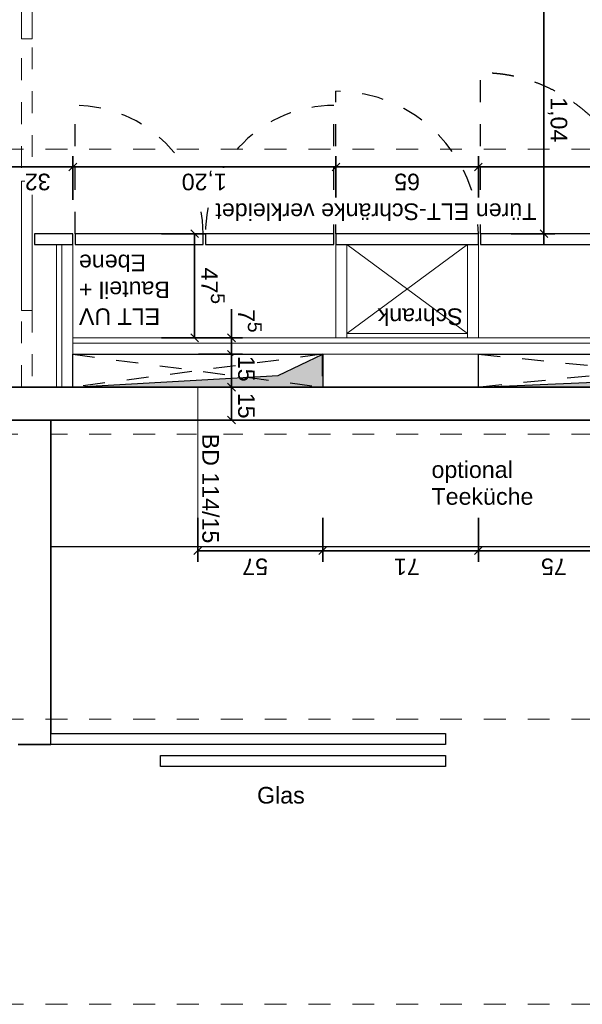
# Model space of a CAD drawing. Header units: metres. Extents: x -13 to 93, y -119 to 25.
# Tile 58 of 256: x 29.86 to 32.42, y -95.1 to -90.61. Entities that reach past the tile are written whole.
import ezdxf

# ---------------------------------------------------------------- set-up
doc = ezdxf.new("R2010")
doc.units = ezdxf.units.M
doc.header["$LTSCALE"] = 0.00508
doc.header["$PDMODE"] = 1
doc.header["$PDSIZE"] = -2
for name, pattern in [('STYLE_05', [0.19684, 0.069505, -0.127335]), ('STYLE_06', [1.0537, 0.590515, -0.19684, 0.069505, -0.19684]), ('STYLE_11', [0.393677, 0.196838, -0.196838])]:
    doc.linetypes.add(name, pattern=pattern)
doc.layers.get('0').update_dxf_attribs({"lineweight": 18})
for name, color, linetype, lineweight in [('3-4-0 Innenwände', 7, 'Continuous', 35), ('3-4-0-2 IW GK', 7, 'Continuous', 35), ('3-4-0-3 IW Glas', 7, 'Continuous', 25), ('3-4-2-2 NTragIW GK', 7, 'Continuous', 35), ('3-4-4 ITüren', 7, 'Continuous', 25), ('3-4-5 IWBekleidungen', 7, 'Continuous', 25), ('3-5-1-1 DeckenDurchb', 7, 'Continuous', 25), ('3-5-1-1 DeckenDurchb VED', 7, 'STYLE_11', 25), ('6-1-0 Ausstattung', 7, 'Continuous', 25), ('Bemaßung', 7, 'Continuous', 18), ('Plan-Achse', 1, 'STYLE_06', 18), ('Plan-Achsen-Fassade', 1, 'STYLE_06', 18), ('Plan-Text-Hinweis', 7, 'Continuous', 13), ('Plan-Text-Kerne', 7, 'Continuous', 13)]:
    doc.layers.add(name, color=color, linetype=linetype, lineweight=lineweight)
doc.layers.get('0').freeze()
doc.styles.add('Arial', font='ARIAL.TTF')
doc.dimstyles.new('MTZ_200', dxfattribs={"dimtxt": 0.075762, "dimasz": 0.000706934, "dimexe": 0.001, "dimexo": 0.003, "dimgap": 0.0001, "dimtad": 1, "dimdec": 4, "dimzin": 11, "dimtxsty": 'Arial', "dimblk": 'VW_SLASH', "dimcen": 0, "dimdle": 0.001, "dimazin": 0, "dimtfac": 1, "dimtdec": 4, "dimtix": 1, "dimtmove": 0, "dimatfit": 0, "dimldrblk": 'VW_FILLEDARROW', "dimfxl": 0, "dimfrac": 2, "dimtolj": 1, "dimtzin": 11, "dimarcsym": 0})

# ---------------------------------------------------------------- blocks, each defined once
blk = doc.blocks.new('*D396')
at = {"layer": 'Bemaßung', "color": 0, "linetype": 'Continuous', "lineweight": 20}
for p, q in [((2.5939, -1.3827), (2.5586, -1.3473)), ((2.5586, -1.4973), (2.5939, -1.5327))]:
    blk.add_line(p, q, dxfattribs=at)
at = {"layer": 'Bemaßung', "color": 0, "linetype": 'Continuous', "lineweight": -2}
for p, q in [((2.7262, -1.365), (2.5262, -1.365)), ((2.5762, -1.415), (2.5762, -1.365)), ((2.5762, -1.365), (2.5762, -1.515)), ((2.5762, -1.515), (2.5762, -1.465)), ((2.7262, -1.515), (2.5262, -1.515))]:
    blk.add_line(p, q, dxfattribs=at)
at = {"layer": 'Defpoints', "color": 0, "lineweight": 0}
for p in [(2.87, -1.365), (2.87, -1.515)]:
    blk.add_point(p, dxfattribs=at)
at = {"color": 0, "linetype": 'Continuous', "lineweight": -2}
blk.add_wipeout([(2.5716, -1.4895), (2.5716, -1.372), (2.4495, -1.372), (2.4495, -1.4895)], dxfattribs=at).dxf.layer = 'Bemaßung'
at = {"layer": 'Defpoints', "color": 0, "lineweight": 0}
blk.add_point((2.5762, -1.365), dxfattribs=at)
at = {"layer": 'Bemaßung', "color": 0, "insert": (2.4701, -1.4895), "char_height": 0.07576, "attachment_point": 1, "rotation": 90, "line_spacing_factor": 0.967741, "style": 'Arial'}
blk.add_mtext('15', dxfattribs=at)
blk = doc.blocks.new('VW_FILLEDARROW')
at = {"color": 0, "lineweight": -2}
blk.add_solid([(0, 0), (0, 0), (0, 0)], dxfattribs=at)
blk = doc.blocks.new('VW_SLASH')
at = {"color": 0, "linetype": 'ByBlock', "lineweight": -2}
blk.add_line((0, 0), (-1, 0), dxfattribs=at)
at = {"color": 0, "linetype": 'ByBlock', "lineweight": 20}
blk.add_line((0, 0), (0, 0), dxfattribs=at)
blk = doc.blocks.new('*U402')
at = {"layer": '3-4-4 ITüren', "linetype": 'STYLE_05'}
for p, q in [((-0.04, -2.215), (-0.04, -2.9487)), ((1.44, -2.215), (1.44, -2.9487))]:
    blk.add_line(p, q, dxfattribs=at)
for points in [[(-0.04, -2.9487), (0.1566, -2.9487), (0.4971, -2.7521), (0.6937, -2.4116), (0.6937, -2.215)], [(0.7063, -2.215), (0.7063, -2.4116), (0.9029, -2.7521), (1.2434, -2.9487), (1.44, -2.9487)]]:
    blk.add_open_spline(points, degree=2, dxfattribs=at)
blk = doc.blocks.new('*U403')
at = {"layer": '3-4-4 ITüren', "linetype": 'STYLE_05'}
for p, q in [((2.11, -2.215), (2.11, -2.8)), ((3.29, -2.215), (3.29, -2.8))]:
    blk.add_line(p, q, dxfattribs=at)
for centre, start, end in [((2.11, -2.215), 270, 0), ((3.29, -2.215), 180, 270)]:
    blk.add_arc(centre, 0.585, start, end, dxfattribs=at)
blk = doc.blocks.new('*D408')
at = {"layer": 'Bemaßung', "color": 0, "linetype": 'Continuous', "lineweight": 20}
for p, q in [((1.1685, -2.2327), (1.1332, -2.1973)), ((1.1332, -3.2373), (1.1685, -3.2727))]:
    blk.add_line(p, q, dxfattribs=at)
at = {"layer": 'Bemaßung', "color": 0, "linetype": 'Continuous', "lineweight": -2}
for p, q in [((1.1509, -2.215), (1.1509, -2.165)), ((1.3009, -2.215), (1.1009, -2.215)), ((1.1509, -3.255), (1.1509, -2.215)), ((1.3009, -3.255), (1.1009, -3.255)), ((1.1509, -3.305), (1.1509, -3.255))]:
    blk.add_line(p, q, dxfattribs=at)
at = {"layer": 'Defpoints', "color": 0, "lineweight": 0}
for p in [(1.9137, -2.215), (1.1509, -3.255), (1.8137, -3.255)]:
    blk.add_point(p, dxfattribs=at)
at = {"color": 0, "linetype": 'Continuous', "lineweight": -2}
blk.add_wipeout([(1.1462, -2.8377), (1.1462, -2.632), (1.0241, -2.632), (1.0241, -2.8377)], dxfattribs=at).dxf.layer = 'Bemaßung'
at = {"layer": 'Bemaßung', "color": 0, "insert": (1.0447, -2.8377), "char_height": 0.07576, "attachment_point": 1, "rotation": 90, "line_spacing_factor": 0.967741, "style": 'Arial'}
blk.add_mtext('1,04', dxfattribs=at)
blk = doc.blocks.new('*D409')
at = {"layer": 'Bemaßung', "color": 0, "linetype": 'Continuous', "lineweight": -2}
for p, q in [((2.8949, -1.74), (2.6949, -1.74)), ((2.7449, -1.79), (2.7449, -1.74)), ((2.7449, -1.74), (2.7449, -2.215)), ((2.7449, -2.215), (2.7449, -2.165)), ((2.8949, -2.215), (2.6949, -2.215))]:
    blk.add_line(p, q, dxfattribs=at)
at = {"layer": 'Bemaßung', "color": 0, "linetype": 'Continuous', "lineweight": 20}
for p, q in [((2.7625, -1.7577), (2.7272, -1.7223)), ((2.7272, -2.1973), (2.7625, -2.2327))]:
    blk.add_line(p, q, dxfattribs=at)
at = {"layer": 'Defpoints', "color": 0, "lineweight": 0}
for p in [(2.7449, -1.74), (2.9377, -1.74), (3.5077, -2.215)]:
    blk.add_point(p, dxfattribs=at)
at = {"layer": 'Bemaßung', "color": 0, "rotation": 90, "line_spacing_factor": 0.967741, "style": 'Arial'}
for s, insert, char_height, attachment_point in [('5', (2.607, -1.9188), 0.0631, 2), ('47', (2.6387, -2.0605), 0.07576, 1)]:
    blk.add_mtext(s, dxfattribs=dict(at, insert=insert, char_height=char_height, attachment_point=attachment_point))
blk = doc.blocks.new('*D410')
at = {"layer": 'Bemaßung', "color": 0, "linetype": 'Continuous', "lineweight": 20}
for p, q in [((2.5939, -1.6827), (2.5586, -1.6473)), ((2.5586, -1.7223), (2.5939, -1.7577))]:
    blk.add_line(p, q, dxfattribs=at)
at = {"layer": 'Bemaßung', "color": 0, "linetype": 'Continuous', "lineweight": -2}
for p, q in [((2.7262, -1.665), (2.5262, -1.665)), ((2.5762, -1.715), (2.5762, -1.665)), ((2.5762, -1.665), (2.5762, -1.871)), ((2.5762, -1.665), (2.5762, -1.74)), ((2.5762, -1.74), (2.5762, -1.69)), ((2.7262, -1.74), (2.5262, -1.74))]:
    blk.add_line(p, q, dxfattribs=at)
at = {"layer": 'Defpoints', "color": 0, "lineweight": 0}
for p in [(2.5762, -1.665), (2.87, -1.665), (2.87, -1.74)]:
    blk.add_point(p, dxfattribs=at)
at = {"color": 0, "linetype": 'Continuous', "lineweight": -2}
blk.add_wipeout([(2.5716, -1.871), (2.5716, -1.8124), (2.4495, -1.8124), (2.4495, -1.871)], dxfattribs=at).dxf.layer = 'Bemaßung'
at = {"layer": 'Bemaßung', "color": 0, "insert": (2.4701, -1.871), "char_height": 0.0758, "attachment_point": 1, "rotation": 90, "line_spacing_factor": 0.967741, "style": 'Arial'}
blk.add_mtext('7', dxfattribs=at)
at = {"color": 0, "linetype": 'Continuous', "lineweight": -2}
blk.add_wipeout([(2.5225, -1.8131), (2.5225, -1.764), (2.4213, -1.764), (2.4213, -1.8131)], dxfattribs=at).dxf.layer = 'Bemaßung'
at = {"layer": 'Bemaßung', "color": 0, "insert": (2.4384, -1.7885), "char_height": 0.0631, "attachment_point": 2, "rotation": 90, "line_spacing_factor": 0.967741, "style": 'Arial'}
blk.add_mtext('5', dxfattribs=at)
blk = doc.blocks.new('*D411')
at = {"layer": 'Bemaßung', "color": 0, "linetype": 'Continuous', "lineweight": -2}
for p, q in [((2.5762, -1.515), (2.5762, -1.465)), ((2.7262, -1.515), (2.5262, -1.515)), ((2.5762, -1.665), (2.5762, -1.515)), ((2.7262, -1.665), (2.5262, -1.665)), ((2.5762, -1.715), (2.5762, -1.665))]:
    blk.add_line(p, q, dxfattribs=at)
at = {"layer": 'Bemaßung', "color": 0, "linetype": 'Continuous', "lineweight": 20}
for p, q in [((2.5939, -1.5327), (2.5586, -1.4973)), ((2.5586, -1.6473), (2.5939, -1.6827))]:
    blk.add_line(p, q, dxfattribs=at)
at = {"layer": 'Defpoints', "color": 0, "lineweight": 0}
for p in [(2.87, -1.515), (2.87, -1.665)]:
    blk.add_point(p, dxfattribs=at)
at = {"color": 0, "linetype": 'Continuous', "lineweight": -2}
blk.add_wipeout([(2.5716, -1.658), (2.5716, -1.5405), (2.4495, -1.5405), (2.4495, -1.658)], dxfattribs=at).dxf.layer = 'Bemaßung'
at = {"layer": 'Defpoints', "color": 0, "lineweight": 0}
blk.add_point((2.5762, -1.665), dxfattribs=at)
at = {"layer": 'Bemaßung', "color": 0, "insert": (2.4701, -1.658), "char_height": 0.07576, "attachment_point": 1, "rotation": 90, "line_spacing_factor": 0.967741, "style": 'Arial'}
blk.add_mtext('15', dxfattribs=at)
blk = doc.blocks.new('*D415')
at = {"layer": 'Bemaßung', "color": 0, "linetype": 'Continuous', "lineweight": -2}
for p, q in [((3.3, -2.3693), (3.3, -2.5693)), ((3.62, -2.3693), (3.62, -2.5693)), ((3.3, -2.5193), (3.25, -2.5193)), ((3.62, -2.5193), (3.3, -2.5193)), ((3.67, -2.5193), (3.62, -2.5193))]:
    blk.add_line(p, q, dxfattribs=at)
at = {"layer": 'Bemaßung', "color": 0, "linetype": 'Continuous', "lineweight": 20}
for p, q in [((3.3177, -2.5016), (3.2823, -2.537)), ((3.6023, -2.537), (3.6377, -2.5016))]:
    blk.add_line(p, q, dxfattribs=at)
at = {"layer": 'Defpoints', "color": 0, "lineweight": 0}
for p in [(3.3, -1.7992), (3.62, -1.9356), (3.62, -2.5193)]:
    blk.add_point(p, dxfattribs=at)
at = {"color": 0, "linetype": 'Continuous', "lineweight": -2}
blk.add_wipeout([(3.4013, -2.5146), (3.5187, -2.5146), (3.5187, -2.3926), (3.4013, -2.3926)], dxfattribs=at).dxf.layer = 'Bemaßung'
at = {"layer": 'Bemaßung', "color": 0, "insert": (3.4013, -2.4131), "char_height": 0.07576, "attachment_point": 1, "line_spacing_factor": 0.967741, "style": 'Arial'}
blk.add_mtext('32', dxfattribs=at)
blk = doc.blocks.new('*D416')
at = {"layer": 'Bemaßung', "color": 0, "linetype": 'Continuous', "lineweight": -2}
for p, q in [((2.1, -2.3693), (2.1, -2.5693)), ((3.3, -2.3693), (3.3, -2.5693)), ((2.15, -2.5193), (2.1, -2.5193)), ((2.1, -2.5193), (3.3, -2.5193)), ((3.3, -2.5193), (3.25, -2.5193))]:
    blk.add_line(p, q, dxfattribs=at)
at = {"layer": 'Bemaßung', "color": 0, "linetype": 'Continuous', "lineweight": 20}
for p, q in [((2.1177, -2.5016), (2.0823, -2.537)), ((3.2823, -2.537), (3.3177, -2.5016))]:
    blk.add_line(p, q, dxfattribs=at)
at = {"layer": 'Defpoints', "color": 0, "lineweight": 0}
for p in [(3.3, -1.7992), (2.1, -2.0393), (2.1, -2.5193)]:
    blk.add_point(p, dxfattribs=at)
at = {"color": 0, "linetype": 'Continuous', "lineweight": -2}
blk.add_wipeout([(2.5973, -2.5146), (2.803, -2.5146), (2.803, -2.3926), (2.5973, -2.3926)], dxfattribs=at).dxf.layer = 'Bemaßung'
at = {"layer": 'Bemaßung', "color": 0, "insert": (2.5973, -2.4131), "char_height": 0.07576, "attachment_point": 1, "line_spacing_factor": 0.967741, "style": 'Arial'}
blk.add_mtext('1,20', dxfattribs=at)
blk = doc.blocks.new('*D417')
at = {"layer": 'Bemaßung', "color": 0, "linetype": 'Continuous', "lineweight": -2}
for p, q in [((1.45, -2.3693), (1.45, -2.5693)), ((2.1, -2.3693), (2.1, -2.5693)), ((1.45, -2.5193), (1.4, -2.5193)), ((2.1, -2.5193), (1.45, -2.5193)), ((2.15, -2.5193), (2.1, -2.5193))]:
    blk.add_line(p, q, dxfattribs=at)
at = {"layer": 'Bemaßung', "color": 0, "linetype": 'Continuous', "lineweight": 20}
for p, q in [((1.4677, -2.5016), (1.4323, -2.537)), ((2.0823, -2.537), (2.1177, -2.5016))]:
    blk.add_line(p, q, dxfattribs=at)
at = {"layer": 'Defpoints', "color": 0, "lineweight": 0}
for p in [(1.45, -1.9993), (2.1, -2.0393), (2.1, -2.5193)]:
    blk.add_point(p, dxfattribs=at)
at = {"color": 0, "linetype": 'Continuous', "lineweight": -2}
blk.add_wipeout([(1.7163, -2.5146), (1.8337, -2.5146), (1.8337, -2.3926), (1.7163, -2.3926)], dxfattribs=at).dxf.layer = 'Bemaßung'
at = {"layer": 'Bemaßung', "color": 0, "insert": (1.7163, -2.4131), "char_height": 0.07576, "attachment_point": 1, "line_spacing_factor": 0.967741, "style": 'Arial'}
blk.add_mtext('65', dxfattribs=at)
blk = doc.blocks.new('*D418')
at = {"layer": 'Bemaßung', "color": 0, "linetype": 'Continuous', "lineweight": -2}
for p, q in [((-0.05, -2.3693), (-0.05, -2.5693)), ((1.45, -2.3693), (1.45, -2.5693)), ((0, -2.5193), (-0.05, -2.5193)), ((-0.05, -2.5193), (1.45, -2.5193)), ((1.45, -2.5193), (1.4, -2.5193))]:
    blk.add_line(p, q, dxfattribs=at)
at = {"layer": 'Bemaßung', "color": 0, "linetype": 'Continuous', "lineweight": 20}
for p, q in [((-0.0323, -2.5016), (-0.0677, -2.537)), ((1.4323, -2.537), (1.4677, -2.5016))]:
    blk.add_line(p, q, dxfattribs=at)
at = {"layer": 'Defpoints', "color": 0, "lineweight": 0}
for p in [(1.45, -1.9993), (-0.05, -2.0393), (-0.05, -2.5193)]:
    blk.add_point(p, dxfattribs=at)
at = {"color": 0, "linetype": 'Continuous', "lineweight": -2}
blk.add_wipeout([(0.5973, -2.5146), (0.803, -2.5146), (0.803, -2.3926), (0.5973, -2.3926)], dxfattribs=at).dxf.layer = 'Bemaßung'
at = {"layer": 'Bemaßung', "color": 0, "insert": (0.5973, -2.4131), "char_height": 0.07576, "attachment_point": 1, "line_spacing_factor": 0.967741, "style": 'Arial'}
blk.add_mtext('1,50', dxfattribs=at)
blk = doc.blocks.new('*U420')
at = {"layer": '3-5-1-1 DeckenDurchb', "linetype": 'Continuous', "lineweight": 0}
blk.add_hatch(color=19, dxfattribs=at).paths.add_polyline_path([(-0.05, -1.665), (-0.05, -1.515), (1.45, -1.515), (0.2179, -1.5682)])
at = {"layer": '3-5-1-1 DeckenDurchb'}
for points in [[(-0.05, -1.665), (-0.05, -1.515), (1.45, -1.515), (0.2179, -1.5682)], [(-0.05, -1.515), (1.45, -1.515), (1.45, -1.665), (-0.05, -1.665)]]:
    blk.add_lwpolyline(points, close=True, dxfattribs=at)
blk = doc.blocks.new('*U421')
at = {"layer": '3-5-1-1 DeckenDurchb', "linetype": 'Continuous', "lineweight": 0}
blk.add_hatch(color=19, dxfattribs=at).paths.add_polyline_path([(2.16, -1.665), (2.16, -1.515), (3.3, -1.515), (2.3636, -1.5682)])
at = {"layer": '3-5-1-1 DeckenDurchb'}
for points in [[(2.16, -1.665), (2.16, -1.515), (3.3, -1.515), (2.3636, -1.5682)], [(2.16, -1.515), (3.3, -1.515), (3.3, -1.665), (2.16, -1.665)]]:
    blk.add_lwpolyline(points, close=True, dxfattribs=at)
blk = doc.blocks.new('*D427')
at = {"layer": 'Bemaßung', "color": 0, "linetype": 'Continuous', "lineweight": 20}
for p, q in [((1.4677, -0.751), (1.4323, -0.7864)), ((2.1423, -0.7864), (2.1777, -0.751))]:
    blk.add_line(p, q, dxfattribs=at)
at = {"layer": 'Bemaßung', "color": 0, "linetype": 'Continuous', "lineweight": -2}
for p, q in [((1.45, -0.9187), (1.45, -0.7187)), ((2.16, -0.9187), (2.16, -0.7187)), ((1.45, -0.7687), (1.4, -0.7687)), ((2.16, -0.7687), (1.45, -0.7687)), ((2.21, -0.7687), (2.16, -0.7687))]:
    blk.add_line(p, q, dxfattribs=at)
at = {"layer": 'Defpoints', "color": 0, "lineweight": 0}
for p in [(2.16, -0.7687), (1.45, -1.59), (2.16, -1.665)]:
    blk.add_point(p, dxfattribs=at)
at = {"layer": 'Bemaßung', "color": 0, "insert": (1.7173, -0.6575), "char_height": 0.07576, "attachment_point": 1, "line_spacing_factor": 0.967741, "style": 'Arial'}
blk.add_mtext('71', dxfattribs=at)
blk = doc.blocks.new('*D428')
at = {"layer": 'Bemaßung', "color": 0, "linetype": 'Continuous', "lineweight": 20}
for p, q in [((2.1777, -0.751), (2.1423, -0.7864)), ((2.7123, -0.7864), (2.7477, -0.751))]:
    blk.add_line(p, q, dxfattribs=at)
at = {"layer": 'Bemaßung', "color": 0, "linetype": 'Continuous', "lineweight": -2}
for p, q in [((2.16, -0.9187), (2.16, -0.7187)), ((2.73, -0.9187), (2.73, -0.7187)), ((2.21, -0.7687), (2.16, -0.7687)), ((2.16, -0.7687), (2.73, -0.7687)), ((2.73, -0.7687), (2.68, -0.7687))]:
    blk.add_line(p, q, dxfattribs=at)
at = {"layer": 'Defpoints', "color": 0, "lineweight": 0}
for p in [(2.16, -0.7687), (2.73, -1.515), (2.16, -1.665)]:
    blk.add_point(p, dxfattribs=at)
at = {"layer": 'Bemaßung', "color": 0, "insert": (2.4095, -0.6575), "char_height": 0.07576, "attachment_point": 1, "line_spacing_factor": 0.967741, "style": 'Arial'}
blk.add_mtext('57', dxfattribs=at)
blk = doc.blocks.new('*D429')
at = {"layer": 'Bemaßung', "color": 0, "linetype": 'Continuous', "lineweight": 20}
for p, q in [((0.7177, -0.751), (0.6823, -0.7864)), ((1.4323, -0.7864), (1.4677, -0.751))]:
    blk.add_line(p, q, dxfattribs=at)
at = {"layer": 'Bemaßung', "color": 0, "linetype": 'Continuous', "lineweight": -2}
for p, q in [((0.7, -0.9187), (0.7, -0.7187)), ((1.45, -0.9187), (1.45, -0.7187)), ((0.75, -0.7687), (0.7, -0.7687)), ((0.7, -0.7687), (1.45, -0.7687)), ((1.45, -0.7687), (1.4, -0.7687))]:
    blk.add_line(p, q, dxfattribs=at)
at = {"layer": 'Defpoints', "color": 0, "lineweight": 0}
for p in [(0.7, -0.7687), (0.7, -1.515), (1.45, -1.59)]:
    blk.add_point(p, dxfattribs=at)
at = {"layer": 'Bemaßung', "color": 0, "insert": (1.0468, -0.6575), "char_height": 0.07576, "attachment_point": 1, "line_spacing_factor": 0.967741, "style": 'Arial'}
blk.add_mtext('75', dxfattribs=at)
blk = doc.blocks.new('*D436')
at = {"layer": 'Bemaßung', "color": 0, "linetype": 'Continuous', "lineweight": 20}
for p, q in [((-0.5625, -1.6827), (-0.5978, -1.6473)), ((-0.5978, -3.3773), (-0.5625, -3.4127))]:
    blk.add_line(p, q, dxfattribs=at)
at = {"layer": 'Bemaßung', "color": 0, "linetype": 'Continuous', "lineweight": -2}
for p, q in [((-0.4301, -1.665), (-0.6301, -1.665)), ((-0.5801, -1.715), (-0.5801, -1.665)), ((-0.5801, -1.665), (-0.5801, -3.395)), ((-0.5801, -3.395), (-0.5801, -3.345)), ((-0.4301, -3.395), (-0.6301, -3.395))]:
    blk.add_line(p, q, dxfattribs=at)
at = {"layer": 'Defpoints', "color": 0, "lineweight": 0}
for p in [(-0.5801, -1.665), (3.23, -1.665), (0.9, -3.395)]:
    blk.add_point(p, dxfattribs=at)
at = {"layer": 'Bemaßung', "color": 0, "insert": (-0.6913, -2.7031), "char_height": 0.07576, "attachment_point": 1, "rotation": 90, "line_spacing_factor": 0.967741, "style": 'Arial'}
blk.add_mtext('1,73', dxfattribs=at)
blk = doc.blocks.new('*D439')
at = {"layer": 'Bemaßung', "color": 0, "linetype": 'Continuous', "lineweight": -2}
for p, q in [((-0.5801, -1.59), (-0.5801, -1.49)), ((-0.4301, -1.59), (-0.6301, -1.59)), ((-0.5801, -1.59), (-0.5801, -1.665)), ((-0.4301, -1.665), (-0.6301, -1.665)), ((-0.5801, -1.665), (-0.5801, -1.765))]:
    blk.add_line(p, q, dxfattribs=at)
at = {"layer": 'Bemaßung', "color": 0, "linetype": 'Continuous', "lineweight": 20}
for p, q in [((-0.5978, -1.5723), (-0.5625, -1.6077)), ((-0.5625, -1.6827), (-0.5978, -1.6473))]:
    blk.add_line(p, q, dxfattribs=at)
at = {"layer": 'Defpoints', "color": 0, "lineweight": 0}
for p in [(3.23, -1.59), (-0.5801, -1.665), (3.23, -1.665)]:
    blk.add_point(p, dxfattribs=at)
at = {"layer": 'Bemaßung', "color": 0, "rotation": 90, "line_spacing_factor": 0.967741, "style": 'Arial'}
for s, insert, char_height, attachment_point in [('5', (-0.723, -1.5953), 0.0631, 2), ('7', (-0.6913, -1.6778), 0.0758, 1)]:
    blk.add_mtext(s, dxfattribs=dict(at, insert=insert, char_height=char_height, attachment_point=attachment_point))
blk = doc.blocks.new('*D441')
at = {"layer": 'Bemaßung', "color": 0, "linetype": 'Continuous', "lineweight": 20}
for p, q in [((-0.5625, -0.0177), (-0.5978, 0.0177)), ((-0.5978, -1.5723), (-0.5625, -1.6077))]:
    blk.add_line(p, q, dxfattribs=at)
at = {"layer": 'Bemaßung', "color": 0, "linetype": 'Continuous', "lineweight": -2}
for p, q in [((-0.4301, 0), (-0.6301, 0)), ((-0.5801, -0.05), (-0.5801, 0)), ((-0.5801, 0), (-0.5801, -1.59)), ((-0.5801, -1.59), (-0.5801, -1.54)), ((-0.4301, -1.59), (-0.6301, -1.59))]:
    blk.add_line(p, q, dxfattribs=at)
at = {"layer": 'Defpoints', "color": 0, "lineweight": 0}
for p in [(-0.5801, 0), (5.92, 0), (3.3, -1.59)]:
    blk.add_point(p, dxfattribs=at)
at = {"layer": 'Bemaßung', "color": 0, "insert": (-0.6913, -0.9624), "char_height": 0.07576, "attachment_point": 1, "rotation": 90, "line_spacing_factor": 0.967741, "style": 'Arial'}
blk.add_mtext('1,59', dxfattribs=at)
blk = doc.blocks.new('*U549')
at = {"layer": '3-5-1-1 DeckenDurchb VED'}
for p, q in [((-0.05, -1.665), (1.45, -1.515)), ((1.45, -1.665), (-0.05, -1.515))]:
    blk.add_line(p, q, dxfattribs=at)
blk.add_lwpolyline([(-0.05, -1.515), (1.45, -1.515), (1.45, -1.665), (-0.05, -1.665)], close=True, dxfattribs=at)
blk = doc.blocks.new('*U550')
at = {"layer": '3-5-1-1 DeckenDurchb VED'}
for p, q in [((2.162, -1.665), (3.3, -1.515)), ((3.3, -1.665), (2.162, -1.515))]:
    blk.add_line(p, q, dxfattribs=at)
blk.add_lwpolyline([(2.162, -1.515), (3.3, -1.515), (3.3, -1.665), (2.162, -1.665)], close=True, dxfattribs=at)
blk = doc.blocks.new('kern_DD_e0-e4_standard')
at = {"layer": '3-5-1-1 DeckenDurchb VED', "color": 7}
for name in ['*U549', '*U550']:
    blk.add_blockref(name, (0, 0), dxfattribs=at)
blk = doc.blocks.new('kern_d-gross+h-normal (2D)')
at = {"layer": '3-4-2-2 NTragIW GK', "color": 7, "linetype": 'Continuous', "lineweight": 18}
for points in [[(3.3, -1.665), (-0.05, -1.665), (-0.05, -1.715), (3.3, -1.715)], [(3.3, -1.715), (-0.05, -1.715), (-0.05, -1.74), (3.3, -1.74)]]:
    blk.add_lwpolyline(points, close=True, dxfattribs=at)
at = {"layer": '3-4-4 ITüren', "linetype": 'STYLE_05'}
blk.add_line((2.1, -2.215), (2.1, -2.865), dxfattribs=at)
at = {"layer": '3-4-4 ITüren', "color": 7, "linetype": 'Continuous', "lineweight": 18}
for points in [[(3.485, -1.865), (3.535, -1.865), (3.535, -2.455), (3.485, -2.455)], [(3.485, -3.10436917), (3.535, -3.10436917), (3.535, -3.69436917), (3.485, -3.69436917)]]:
    blk.add_lwpolyline(points, close=True, dxfattribs=at)
at = {"layer": '6-1-0 Ausstattung', "color": 7, "linetype": 'Continuous', "lineweight": 18}
for points in [[(1.45, -1.74), (1.5, -1.74), (1.5, -2.165), (1.45, -2.165)], [(1.5, -1.74), (2.05, -1.74), (2.05, -1.76), (1.5, -1.76)], [(2.05, -1.74), (2.1, -1.74), (2.1, -2.165), (2.05, -2.165)]]:
    blk.add_lwpolyline(points, close=True, dxfattribs=at)
at = {"layer": '6-1-0 Ausstattung'}
for points in [[(0.70627119, -2.165), (0.70627119, -2.215), (1.44, -2.215), (1.44, -2.165)], [(2.1, -2.165), (1.45, -2.165), (1.45, -2.215), (2.1, -2.215)], [(2.695, -2.165), (2.11, -2.165), (2.11, -2.215), (2.695, -2.215)], [(3.29, -2.165), (2.705, -2.165), (2.705, -2.215), (3.29, -2.215)], [(3.475, -2.165), (3.3, -2.165), (3.3, -2.215), (3.475, -2.215)]]:
    blk.add_lwpolyline(points, close=True, dxfattribs=at)
at = {"layer": '6-1-0 Ausstattung', "linetype": 'STYLE_05'}
blk.add_arc((2.1, -2.215), 0.65, 180, 270, dxfattribs=at)
at = {"layer": '6-1-0 Ausstattung', "color": 7}
for name in ['*U402', '*U403']:
    blk.add_blockref(name, (0, 0), dxfattribs=at)
at = {"layer": 'Plan-Text-Kerne', "color": 7, "insert": (1.52134599, -1.79862406), "char_height": 0.075762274, "attachment_point": 1, "line_spacing_factor": 0.970546, "style": 'Arial'}
blk.add_mtext('Schrank', dxfattribs=at)
at = {"lineweight": 5}
blk.add_wipeout([(-0.05, -1.515), (-0.05, -1.365), (5.645, -1.365), (5.645, -1.515)], dxfattribs=at).dxf.layer = '3-4-0-2 IW GK'
at = {"layer": '3-4-0-2 IW GK'}
for p, q in [((-0.05, -1.365), (5.645, -1.365)), ((-0.05, -1.515), (5.645, -1.515))]:
    blk.add_line(p, q, dxfattribs=at)
at = {"layer": '3-4-4 ITüren', "color": 7, "linetype": 'STYLE_05', "lineweight": 18}
blk.add_lwpolyline([(3.485, -1.515), (3.535, -1.515), (3.535, -3.865), (3.485, -3.865)], close=True, dxfattribs=at)
at = {"layer": '3-5-1-1 DeckenDurchb', "color": 7}
blk.add_blockref('*U420', (0, 0), dxfattribs=at)
at = {"layer": 'Bemaßung', "color": 7, "linetype": 'Continuous', "lineweight": 18}
for base, p2, picture, middle in [((0.7, -0.76867714), (0.7, -1.515), '*D429', (0.29444114, -0.75867714)), ((2.16, -0.76867714), (2.16, -1.665), '*D427', (1.77607095, -0.75867714))]:
    dim = blk.add_linear_dim(base=base, p1=(1.45, -1.59), p2=p2, dimstyle='MTZ_200', override={"dimtxt": 0.001515, "dimgap": 0.01, "dimdec": 3, "dimlfac": 50, "dimpost": '<>m', "dimtxsty": 'Arial', "dimtmove": 2}, dxfattribs=at)
    dim.commit()
    dim.dimension.update_dxf_attribs({"geometry": picture, "text_midpoint": middle, "dimtype": 160})
dim = blk.add_linear_dim(base=(1.15085417, -3.255), p1=(1.91372627, -2.215), p2=(1.81372627, -3.255), angle=90, dimstyle='MTZ_200', override={"dimtxt": 0.001515, "dimgap": 0.005, "dimdec": 3, "dimlfac": 50, "dimpost": '<>m', "dimtxsty": 'Arial', "dimtmove": 2}, dxfattribs=at)
dim.commit()
dim.dimension.update_dxf_attribs({"geometry": '*D408', "text_midpoint": (1.15085417, -2.735)})
dim = blk.add_linear_dim(base=(2.57622957, -1.365), p1=(2.86997205, -1.515), p2=(2.86997205, -1.365), angle=90, dimstyle='MTZ_200', override={"dimtxt": 0.001515, "dimgap": 0.005, "dimdec": 3, "dimlfac": 50, "dimpost": '<>m', "dimtxsty": 'Arial', "dimtmove": 2}, dxfattribs=at)
dim.commit()
dim.dimension.update_dxf_attribs({"geometry": '*D396', "text_midpoint": (2.57122957, -1.29928494), "dimtype": 160})
dim = blk.add_linear_dim(base=(2.74485352, -1.74), p1=(3.50772562, -2.215), p2=(2.93772562, -1.74), angle=90, dimstyle='MTZ_200', override={"dimtxt": 0.001515, "dimgap": 0.005, "dimdec": 3, "dimlfac": 50, "dimpost": '<>m', "dimtxsty": 'Arial', "dimtmove": 2}, dxfattribs=at)
dim.commit()
dim.dimension.update_dxf_attribs({"geometry": '*D409', "text_midpoint": (2.74485352, -1.5025)})
blk.add_wipeout([(2.73541528, -1.30283229), (2.73541528, -0.80294618), (2.61335417, -0.80294618), (2.61335417, -1.30283229)]).dxf.layer = 'Bemaßung'
at = {"layer": 'Bemaßung', "insert": (2.63354745, -1.30283229), "char_height": 0.0757622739, "attachment_point": 1, "rotation": 90, "line_spacing_factor": 0.970546, "style": 'Arial'}
blk.add_mtext('{\\C7;\\lBD 114/15}', dxfattribs=at)
at = {"layer": 'Bemaßung', "color": 7, "linetype": 'Continuous', "lineweight": 18}
dim = blk.add_linear_dim(base=(2.57622957, -1.665), p1=(2.86997205, -1.74), p2=(2.86997205, -1.665), angle=90, dimstyle='MTZ_200', override={"dimtxt": 0.001515, "dimgap": 0.005, "dimdec": 3, "dimlfac": 50, "dimpost": '<>m', "dimtxsty": 'Arial', "dimtix": 0, "dimtmove": 2}, dxfattribs=at)
dim.commit()
dim.dimension.update_dxf_attribs({"geometry": '*D410', "text_midpoint": (2.57122957, -1.76428494), "dimtype": 160})
dim = blk.add_linear_dim(base=(3.62, -2.51928494), p1=(3.3, -1.79917387), p2=(3.62, -1.93563083), dimstyle='MTZ_200', override={"dimtxt": 0.001515, "dimgap": 0.005, "dimdec": 3, "dimlfac": 50, "dimpost": '<>m', "dimtxsty": 'Arial', "dimtmove": 2}, dxfattribs=at)
dim.commit()
dim.dimension.update_dxf_attribs({"geometry": '*D415', "text_midpoint": (3.46, -2.51928494)})
at = {"layer": '3-4-2-2 NTragIW GK', "color": 7, "linetype": 'Continuous', "lineweight": 18}
blk.add_lwpolyline([(3.35, -1.515), (3.35, -2.165), (3.375, -2.165), (3.375, -1.515)], close=True, dxfattribs=at)
at = {"layer": 'Bemaßung', "color": 7, "linetype": 'Continuous', "lineweight": 18}
dim = blk.add_linear_dim(base=(2.57622957, -1.665), p1=(2.86997205, -1.515), p2=(2.86997205, -1.665), angle=90, dimstyle='MTZ_200', override={"dimtxt": 0.001515, "dimgap": 0.005, "dimdec": 3, "dimlfac": 50, "dimpost": '<>m', "dimtxsty": 'Arial', "dimtmove": 2}, dxfattribs=at)
dim.commit()
dim.dimension.update_dxf_attribs({"geometry": '*D411', "text_midpoint": (2.57122957, -1.59928494), "dimtype": 160})
dim = blk.add_linear_dim(base=(2.1, -2.51928494), p1=(3.3, -1.79917387), p2=(2.1, -2.03928494), dimstyle='MTZ_200', override={"dimtxt": 0.001515, "dimgap": 0.005, "dimdec": 3, "dimlfac": 50, "dimpost": '<>m', "dimtxsty": 'Arial', "dimtmove": 2}, dxfattribs=at)
dim.commit()
dim.dimension.update_dxf_attribs({"geometry": '*D416', "text_midpoint": (1.5, -2.51928494)})
at = {"layer": '3-4-2-2 NTragIW GK', "color": 7, "linetype": 'Continuous', "lineweight": 18}
blk.add_lwpolyline([(3.3, -1.515), (3.3, -2.165), (3.35, -2.165), (3.35, -1.515)], close=True, dxfattribs=at)
at = {"layer": 'Bemaßung'}
blk.add_line((2.73, -1.515), (2.73, -0.76867714), dxfattribs=at)
at = {"layer": '3-5-1-1 DeckenDurchb', "color": 7}
blk.add_blockref('*U421', (0, 0), dxfattribs=at)
at = {"layer": 'Plan-Text-Kerne', "color": 7, "insert": (3.27224919, -1.79862406), "char_height": 0.075762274, "attachment_point": 3, "line_spacing_factor": 0.970546, "style": 'Arial'}
blk.add_mtext('ELT UV\\PBauteil + \\PEbene', dxfattribs=at)
at = {"layer": 'Bemaßung', "color": 7, "linetype": 'Continuous', "lineweight": 18}
for base, p1, p2, override, picture, middle in [((-0.5801464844, 0), (3.3, -1.59), (5.92, 0), {"dimtxt": 0.001515, "dimgap": 0.01, "dimdec": 8, "dimlfac": 50, "dimpost": '<>m', "dimtxsty": 'Arial', "dimtmove": 2}, '*D441', (-0.5901464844, 0.8597847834)), ((-0.58014648, -1.665), (3.23, -1.59), (3.23, -1.665), {"dimtxt": 0.001515, "dimgap": 0.01, "dimdec": 3, "dimlfac": 50, "dimpost": '<>m', "dimtxsty": 'Arial', "dimtmove": 2}, '*D439', (-0.59014648, -1.62444411))]:
    dim = blk.add_linear_dim(base=base, p1=p1, p2=p2, angle=90, dimstyle='MTZ_200', override=override, dxfattribs=at)
    dim.commit()
    dim.dimension.update_dxf_attribs({"geometry": picture, "text_midpoint": middle, "dimtype": 160})
dim = blk.add_linear_dim(base=(2.16, -0.76867714), p1=(2.73, -1.515), p2=(2.16, -1.665), dimstyle='MTZ_200', override={"dimtxt": 0.001515, "dimgap": 0.01, "dimdec": 3, "dimlfac": 50, "dimpost": '<>m', "dimtxsty": 'Arial', "dimtmove": 2}, dxfattribs=at)
dim.commit()
dim.dimension.update_dxf_attribs({"geometry": '*D428', "text_midpoint": (1.85177527, -0.75867714), "dimtype": 160})
dim = blk.add_linear_dim(base=(2.1, -2.51928494), p1=(1.45, -1.99928494), p2=(2.1, -2.03928494), dimstyle='MTZ_200', override={"dimtxt": 0.001515, "dimgap": 0.005, "dimdec": 3, "dimlfac": 50, "dimpost": '<>m', "dimtxsty": 'Arial', "dimtmove": 2}, dxfattribs=at)
dim.commit()
dim.dimension.update_dxf_attribs({"geometry": '*D417', "text_midpoint": (1.775, -2.51928494)})
at = {"layer": '6-1-0 Ausstattung', "color": 7, "linetype": 'Continuous', "lineweight": 18}
for p, q in [((1.5, -1.76), (2.05, -2.165)), ((1.5, -2.165), (2.05, -1.76))]:
    blk.add_line(p, q, dxfattribs=at)
at = {"layer": 'Bemaßung', "color": 7, "linetype": 'Continuous', "lineweight": 18}
dim = blk.add_linear_dim(base=(-0.05, -2.51928494), p1=(1.45, -1.99928494), p2=(-0.05, -2.03928494), dimstyle='MTZ_200', override={"dimtxt": 0.001515, "dimgap": 0.005, "dimdec": 3, "dimlfac": 50, "dimpost": '<>m', "dimtxsty": 'Arial', "dimtmove": 2}, dxfattribs=at)
dim.commit()
dim.dimension.update_dxf_attribs({"geometry": '*D418', "text_midpoint": (-0.8, -2.51928494)})
at = {"color": 7, "linetype": 'Continuous', "lineweight": 18}
blk.add_wipeout([(1.18523463, -2.37933996), (2.64961519, -2.37933996), (2.64961519, -2.25727885), (1.18523463, -2.25727885)], dxfattribs=at).dxf.layer = 'Plan-Text-Kerne'
at = {"layer": 'Plan-Text-Kerne', "color": 7, "insert": (1.18523463, -2.27747213), "char_height": 0.0757622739, "attachment_point": 1, "line_spacing_factor": 0.970546, "style": 'Arial'}
blk.add_mtext('Türen ELT-Schränke verkleidet', dxfattribs=at)
at = {"layer": 'Bemaßung', "color": 7, "linetype": 'Continuous', "lineweight": 18}
dim = blk.add_linear_dim(base=(-0.58014648, -1.665), p1=(0.9, -3.395), p2=(3.23, -1.665), angle=90, dimstyle='MTZ_200', override={"dimtxt": 0.001515, "dimgap": 0.01, "dimdec": 3, "dimlfac": 50, "dimpost": '<>m', "dimtxsty": 'Arial', "dimtmove": 2}, dxfattribs=at)
dim.commit()
dim.dimension.update_dxf_attribs({"geometry": '*D436', "text_midpoint": (-0.59014648, -0.7295109), "dimtype": 160})

msp = doc.modelspace()

# ---------------------------------------------------------------- linework, layer by layer
at = {"layer": 'Plan-Achsen-Fassade', "color": 9}
for p, q in [((27.575, -91.2), (41.525, -91.2)), ((27.575, -92.5), (41.525, -92.5)), ((27.575, -95.1), (41.525, -95.1))]:
    msp.add_line(p, q, dxfattribs=at)

# ---------------------------------------------------------------- wipeouts: each hides what was drawn before it
msp.add_wipeout([(30.5, -93.965), (31.8, -93.965), (31.8, -94.015), (30.5, -94.015)]).dxf.layer = '3-4-4 ITüren'

# ---------------------------------------------------------------- next in the draw order: linework, layer by layer
at = {"layer": '3-4-4 ITüren'}
msp.add_lwpolyline([(30.5, -93.965), (31.8, -93.965), (31.8, -94.015), (30.5, -94.015)], close=True, dxfattribs=at)

# ---------------------------------------------------------------- next in the draw order: wipeouts: each hides what was drawn before it
at = {"lineweight": 5}
msp.add_wipeout([(30, -93.915), (29.85, -93.915), (29.85, -92.415), (30, -92.415)], dxfattribs=at).dxf.layer = '3-4-0-2 IW GK'

# ---------------------------------------------------------------- next in the draw order: linework, layer by layer
at = {"layer": '3-4-0-2 IW GK'}
for p, q in [((30, -92.415), (29.85, -92.415)), ((30, -93.915), (30, -92.415)), ((30, -93.915), (29.85, -93.915))]:
    msp.add_line(p, q, dxfattribs=at)
at = {"layer": '6-1-0 Ausstattung', "color": 7, "linetype": 'Continuous'}
msp.add_lwpolyline([(30, -92.4135), (33.45, -92.4135), (33.45, -93.0135), (30, -93.0135)], close=True, dxfattribs=at)

# ---------------------------------------------------------------- next in the draw order: wipeouts: each hides what was drawn before it
msp.add_wipeout([(30, -93.865), (31.8, -93.865), (31.8, -93.915), (30, -93.915)]).dxf.layer = '3-4-0-3 IW Glas'
at = {"linetype": 'Continuous'}
msp.add_wipeout([(33.45, -92.4), (27.575, -92.4), (27.575, -92.415), (33.45, -92.415)], dxfattribs=at).dxf.layer = '3-4-5 IWBekleidungen'

# ---------------------------------------------------------------- next in the draw order: linework, layer by layer
at = {"layer": '3-4-0-3 IW Glas'}
msp.add_lwpolyline([(30, -93.865), (31.8, -93.865), (31.8, -93.915), (30, -93.915)], close=True, dxfattribs=at)
at = {"layer": '3-4-5 IWBekleidungen', "linetype": 'Continuous'}
msp.add_lwpolyline([(33.45, -92.4), (27.575, -92.4), (27.575, -92.415), (33.45, -92.415)], close=True, dxfattribs=at)

# ---------------------------------------------------------------- next in the draw order: block references
at = {"layer": '3-4-0 Innenwände', "color": 7, "rotation": 180}
msp.add_blockref('kern_d-gross+h-normal (2D)', (33.4, -93.8), dxfattribs=at)

# ---------------------------------------------------------------- next in the draw order: linework, layer by layer
at = {"layer": 'Plan-Achse'}
msp.add_line((-9.42493716, -93.8), (50.475, -93.8), dxfattribs=at)

# ---------------------------------------------------------------- next in the draw order: block references
at = {"layer": '3-4-0 Innenwände', "color": 7, "rotation": 180}
msp.add_blockref('kern_DD_e0-e4_standard', (33.4, -93.8), dxfattribs=at)

# ---------------------------------------------------------------- next in the draw order: texts
at = {"layer": 'Plan-Text-Hinweis', "char_height": 0.0757622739, "attachment_point": 1, "line_spacing_factor": 0.967741, "style": 'Arial'}
for s, insert in [('{\\C7;\\loptional\\PTeeküche}', (31.73620794, -92.62341554)), ('{\\C7;\\lGlas}', (30.94030943, -94.10846711))]:
    msp.add_mtext(s, dxfattribs=dict(at, insert=insert))

doc.saveas('drawing.dxf')
